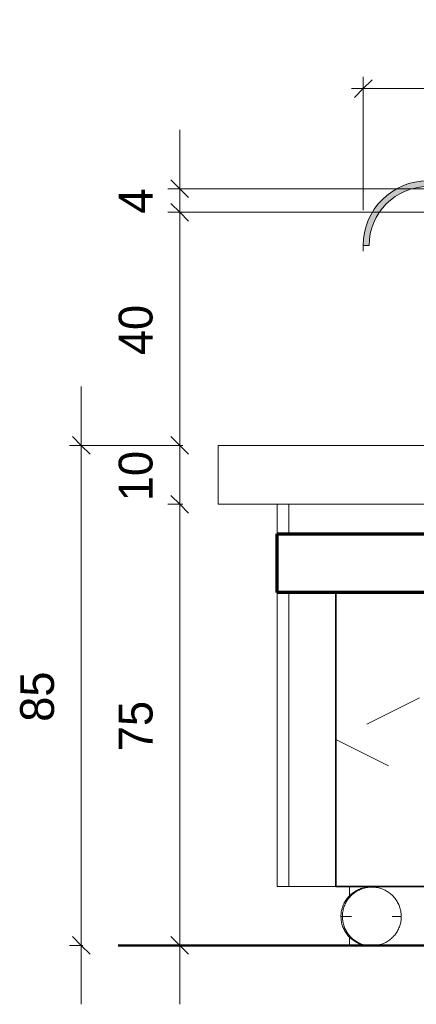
# Model space of a CAD drawing. Header units: metres. Extents: x -1.7 to 80, y -8.6 to 1.8.
# Tile 4 of 79: x 10.75 to 11.424, y -0.1 to 1.574. Entities that reach past the tile are written whole.
import ezdxf

# ---------------------------------------------------------------- set-up
doc = ezdxf.new("R2010")
doc.units = ezdxf.units.M
doc.linetypes.add('IMPORT-HIDDEN _4_', pattern=[0.005, 0.003333, -0.001667])
doc.linetypes.add('Projeção', pattern=[0.003969, 0.002381, -0.001587])
doc.layers.get('DEFPOINTS').update_dxf_attribs({"lineweight": 18})
for name, color, linetype, lineweight in [('A-ANNO-DIMS', 120, 'Continuous', 9), ('A-ANNO-DIMS-20', 211, 'Continuous', 9), ('A-DETL', 90, 'Continuous', 18), ('A-DETL-GENF', 92, 'Continuous', 18), ('A-DETL-MEDM', 33, 'Continuous', 35), ('A-DETL-WIDE', 214, 'Continuous', 70), ('A-FLOR-OVHD', 1, 'Projeção', 18), ('A-GENM', 13, 'Continuous', 18), ('ARQ-ALV-MEDIA', 7, 'Continuous', 18), ('ARQ-LAY-EQUIP', 7, 'Continuous', 18), ('ARQ-PISO-DESN', 7, 'Continuous', 18), ('ARQ-PROJECAO', 7, 'IMPORT-HIDDEN _4_', 18), ('DETALHES_CTR35', 7, 'Continuous', 18), ('ESQUADRIAS', 10, 'Continuous', 35), ('Projeto da acquasoft Caldas NovasMOD_dwg', 8, 'Continuous', 18), ('Q-SPCQ', 91, 'Continuous', 18)]:
    doc.layers.add(name, color=color, linetype=linetype, lineweight=lineweight)
doc.styles.add('Century Gothic', font='GOTHIC.TTF', dxfattribs={"height": 0.067065})
doc.styles.add('Century Gothic_1', font='GOTHIC.TTF', dxfattribs={"height": 0.057484})
doc.dimstyles.new('_Cotas_detalhamento_3_5_mm', dxfattribs={"dimscale": 0.3048, "dimtxt": 0.07, "dimasz": 0.098425, "dimexe": 0.065617, "dimexo": 0.19685, "dimgap": 0.098425, "dimtad": 1, "dimdec": 0, "dimlfac": 100, "dimzin": 0, "dimdsep": 46, "dimtxsty": 'Century Gothic', "dimblk1": 'OBLIQUE', "dimblk2": 'OBLIQUE', "dimsah": 1, "dimcen": 0.09, "dimdle": 0.065617, "dimazin": 0, "dimtfac": 1, "dimtdec": 4, "dimtix": 1, "dimtmove": 0, "dimatfit": 3, "dimfxl": 1, "dimtvp": 1, "dimtolj": 1, "dimtzin": 0, "dimarcsym": 2})
doc.dimstyles.new('_Cotas_detalhamento_3_mm', dxfattribs={"dimscale": 0.3048, "dimtxt": 0.06, "dimasz": 0.098425, "dimexe": 0.065617, "dimexo": 0.19685, "dimgap": 0.098425, "dimtad": 1, "dimdec": 0, "dimlfac": 100, "dimzin": 0, "dimdsep": 46, "dimtxsty": 'Century Gothic_1', "dimblk1": 'OBLIQUE', "dimblk2": 'OBLIQUE', "dimsah": 1, "dimcen": 0.09, "dimdle": 0.328084, "dimazin": 0, "dimtfac": 1, "dimtdec": 4, "dimtix": 1, "dimtmove": 0, "dimatfit": 3, "dimfxl": 1, "dimtvp": 1, "dimtolj": 1, "dimtzin": 0, "dimarcsym": 2})

# ---------------------------------------------------------------- blocks, each defined once
blk = doc.blocks.new('Projeto da acquasoft Caldas NovasMOD_dwg-1411832-Vista Lateral- Buffet Frios')
at = {"layer": 'ARQ-ALV-MEDIA'}
for p in [(-6.8713, 0), (-6.8713, 0), (-5.8139, 0)]:
    blk.add_line(p, (-8.2513, 0), dxfattribs=at)
at = {"layer": 'ARQ-LAY-EQUIP'}
for p, q in [((-7.8274, 0), (-8.2513, 0)), ((-8.2513, 0), (-7.8274, 0))]:
    blk.add_line(p, q, dxfattribs=at)
at = {"layer": 'ARQ-LAY-EQUIP', "flags": 128}
for points in [[(-6.9524, 0), (-7.6124, 0), (-7.8121, 0)], [(-7.8121, 0), (-7.5296, 0), (-6.9524, 0)]]:
    blk.add_lwpolyline(points, dxfattribs=at)
at = {"layer": 'ARQ-PISO-DESN'}
for q in [(-7.1713, 0), (-5.8139, 0)]:
    blk.add_line((-8.2513, 0), q, dxfattribs=at)
at = {"layer": 'ARQ-PROJECAO'}
for q in [(-7.1713, 0), (-5.8139, 0)]:
    blk.add_line((-8.2513, 0), q, dxfattribs=at)
at = {"layer": 'DEFPOINTS'}
for p, q in [((-8.2513, 0), (-5.8139, 0)), ((-5.8139, 0), (-8.2513, 0)), ((-8.2513, 0), (-5.8139, 0))]:
    blk.add_line(p, q, dxfattribs=at)
at = {"layer": 'DETALHES_CTR35'}
for p, q in [((-8.2513, 0), (-7.8274, 0)), ((-7.8274, 0), (-8.2513, 0))]:
    blk.add_line(p, q, dxfattribs=at)
at = {"layer": 'DETALHES_CTR35', "flags": 128}
for points in [[(-7.8121, 0), (-7.5296, 0), (-6.9524, 0)], [(-6.9524, 0), (-7.6124, 0), (-7.8121, 0)]]:
    blk.add_lwpolyline(points, dxfattribs=at)
at = {"layer": 'ESQUADRIAS'}
blk.add_line((-6.8713, 0), (-8.2513, 0), dxfattribs=at)
blk.add_line((-6.8713, 0), (-8.2513, 0), dxfattribs=at)
blk = doc.blocks.new('Equipamento especial 88 - Equipamento especial 2-1876093-Vista Lateral- Buffet Frios')
at = {"layer": 'Q-SPCQ'}
for p, q in [((-7.9811, 0.75), (-7.9811, 0.7)), ((-6.7811, 0.7), (-6.7811, 0.75)), ((-7.9811, 0.6), (-7.9811, 0.1)), ((-6.7811, 0.1), (-6.7811, 0.6)), ((-7.9611, 0.1), (-7.9811, 0.1)), ((-6.7811, 0.1), (-6.8011, 0.1))]:
    blk.add_line(p, q, dxfattribs=at)
blk = doc.blocks.new('Equipamento especial 44 - Equipamento especial 2-1876105-Vista Lateral- Buffet Frios')
at = {"layer": 'Q-SPCQ'}
for p, q in [((-7.858, 0.1), (-7.858, 0.0838)), ((-6.8938, 0.1), (-6.8938, 0)), ((-7.858, 0.0147), (-7.858, 0)), ((-7.8299, 0), (-7.858, 0)), ((-6.9549, 0), (-7.8121, 0)), ((-6.8938, 0), (-6.9371, 0))]:
    blk.add_line(p, q, dxfattribs=at)
blk = doc.blocks.new('Equipamento especial 47 - Equipamento especial 2-1876578-Vista Lateral- Buffet Frios')
at = {"layer": 'Q-SPCQ'}
for p, q in [((-7.3811, 0.6), (-7.3811, 0.1)), ((-7.3811, 0.1), (-7.8811, 0.1))]:
    blk.add_line(p, q, dxfattribs=at)
blk = doc.blocks.new('Modelos genéricos 358 - Modelos genéricos 356-1992696-Vista Lateral- Buffet Frios')
at = {"layer": 'A-GENM'}
blk.add_line((-7.87, 0.0493), (-7.8725, 0.0493), dxfattribs=at)
blk.add_line((-7.87, 0.0493), (-7.8725, 0.0493), dxfattribs=at)
at = {"layer": 'A-GENM', "flags": 128}
for points in [[(-7.8725, 0.0493), (-7.8725, 0.0513), (-7.8724, 0.0533), (-7.8722, 0.0553), (-7.8719, 0.0572), (-7.8715, 0.0592), (-7.8711, 0.0612), (-7.8706, 0.0631), (-7.87, 0.065), (-7.8693, 0.0669), (-7.8686, 0.0687), (-7.8678, 0.0706), (-7.8669, 0.0724), (-7.8659, 0.0741), (-7.8649, 0.0758), (-7.8638, 0.0775), (-7.8626, 0.0791), (-7.8614, 0.0807), (-7.8601, 0.0822), (-7.8588, 0.0837), (-7.8574, 0.0851), (-7.8559, 0.0865), (-7.8544, 0.0878), (-7.8528, 0.089), (-7.8512, 0.0902), (-7.8495, 0.0913), (-7.8478, 0.0924), (-7.8461, 0.0934), (-7.8443, 0.0943), (-7.8425, 0.0951), (-7.8406, 0.0959), (-7.8388, 0.0966), (-7.8369, 0.0972), (-7.8349, 0.0977), (-7.833, 0.0982), (-7.831, 0.0985), (-7.829, 0.0988), (-7.8271, 0.0991), (-7.8251, 0.0992), (-7.8231, 0.0993), (-7.8211, 0.0992), (-7.8191, 0.0991), (-7.8171, 0.099), (-7.8151, 0.0987)], [(-7.8152, -0.0002), (-7.816, -0.0003), (-7.818, -0.0005), (-7.82, -0.0007), (-7.822, -0.0007), (-7.824, -0.0007), (-7.826, -0.0006), (-7.828, -0.0004), (-7.83, -0.0002), (-7.8319, 0.0002), (-7.8339, 0.0006), (-7.8358, 0.0011), (-7.8377, 0.0016), (-7.8396, 0.0023), (-7.8415, 0.003), (-7.8433, 0.0038), (-7.8451, 0.0047), (-7.8469, 0.0056), (-7.8486, 0.0066), (-7.8503, 0.0077), (-7.8519, 0.0088), (-7.8535, 0.01), (-7.8551, 0.0113), (-7.8566, 0.0127), (-7.858, 0.014), (-7.8594, 0.0155), (-7.8607, 0.017), (-7.862, 0.0185), (-7.8632, 0.0201), (-7.8643, 0.0218), (-7.8654, 0.0235), (-7.8664, 0.0252), (-7.8673, 0.027), (-7.8681, 0.0288), (-7.8689, 0.0306), (-7.8696, 0.0325), (-7.8703, 0.0344), (-7.8708, 0.0363), (-7.8713, 0.0383), (-7.8717, 0.0402), (-7.872, 0.0422), (-7.8723, 0.0442), (-7.8724, 0.0462), (-7.8725, 0.0482), (-7.8725, 0.0493)]]:
    blk.add_lwpolyline(points, dxfattribs=at)
blk = doc.blocks.new('Modelos genéricos 359 - Modelos genéricos 356-1992707-Vista Lateral- Buffet Frios')
at = {"layer": 'A-GENM'}
for p, q in [((-7.8547, 0.0493), (-7.87, 0.0493)), ((-7.8547, 0.0493), (-7.87, 0.0493)), ((-7.77, 0.0493), (-7.7854, 0.0493)), ((-7.77, 0.0493), (-7.7854, 0.0493))]:
    blk.add_line(p, q, dxfattribs=at)
at = {"layer": 'A-GENM', "flags": 128}
for points in [[(-7.87, 0.0493), (-7.87, 0.0513), (-7.8699, 0.0533), (-7.8697, 0.0553), (-7.8694, 0.0572), (-7.869, 0.0592), (-7.8686, 0.0612), (-7.8681, 0.0631), (-7.8675, 0.065), (-7.8668, 0.0669), (-7.8661, 0.0687), (-7.8653, 0.0706), (-7.8644, 0.0724), (-7.8634, 0.0741), (-7.8624, 0.0758), (-7.8613, 0.0775), (-7.8601, 0.0791), (-7.8589, 0.0807), (-7.8576, 0.0822), (-7.8563, 0.0837), (-7.8549, 0.0851), (-7.8534, 0.0865), (-7.8519, 0.0878), (-7.8503, 0.089), (-7.8487, 0.0902), (-7.847, 0.0913), (-7.8453, 0.0924), (-7.8436, 0.0934), (-7.8418, 0.0943), (-7.84, 0.0951), (-7.8382, 0.0959), (-7.8363, 0.0966), (-7.8344, 0.0972), (-7.8324, 0.0977), (-7.8305, 0.0982), (-7.8285, 0.0985), (-7.8266, 0.0988), (-7.8246, 0.0991), (-7.8226, 0.0992), (-7.8206, 0.0993), (-7.8186, 0.0992), (-7.8166, 0.0991), (-7.8146, 0.099), (-7.8126, 0.0987), (-7.8106, 0.0984), (-7.8087, 0.098), (-7.8067, 0.0975), (-7.8048, 0.0969), (-7.8029, 0.0962), (-7.8011, 0.0955), (-7.7992, 0.0947), (-7.7974, 0.0939), (-7.7957, 0.0929), (-7.7939, 0.0919), (-7.7922, 0.0908), (-7.7906, 0.0897), (-7.789, 0.0885), (-7.7875, 0.0872), (-7.786, 0.0859), (-7.7845, 0.0845), (-7.7832, 0.083), (-7.7818, 0.0815), (-7.7806, 0.08), (-7.7794, 0.0784), (-7.7783, 0.0767), (-7.7772, 0.075), (-7.7762, 0.0733), (-7.7753, 0.0715), (-7.7744, 0.0697), (-7.7736, 0.0679), (-7.7729, 0.066), (-7.7723, 0.0641), (-7.7717, 0.0622), (-7.7713, 0.0603), (-7.7709, 0.0583), (-7.7705, 0.0563), (-7.7703, 0.0543), (-7.7701, 0.0523), (-7.77, 0.0503), (-7.77, 0.0493)], [(-7.77, 0.0493), (-7.7701, 0.0473), (-7.7702, 0.0453), (-7.7704, 0.0433), (-7.7707, 0.0413), (-7.771, 0.0393), (-7.7715, 0.0374), (-7.772, 0.0354), (-7.7726, 0.0335), (-7.7732, 0.0317), (-7.774, 0.0298), (-7.7748, 0.028), (-7.7757, 0.0262), (-7.7766, 0.0244), (-7.7777, 0.0227), (-7.7788, 0.021), (-7.7799, 0.0194), (-7.7812, 0.0178), (-7.7824, 0.0163), (-7.7838, 0.0148), (-7.7852, 0.0134), (-7.7867, 0.012), (-7.7882, 0.0107), (-7.7897, 0.0095), (-7.7914, 0.0083), (-7.793, 0.0072), (-7.7947, 0.0061), (-7.7965, 0.0052), (-7.7982, 0.0043), (-7.8001, 0.0034), (-7.8019, 0.0027), (-7.8038, 0.002), (-7.8057, 0.0014), (-7.8076, 0.0008), (-7.8096, 0.0004), (-7.8115, 0), (-7.8135, -0.0003), (-7.8155, -0.0005), (-7.8175, -0.0007), (-7.8195, -0.0007), (-7.8215, -0.0007), (-7.8235, -0.0006), (-7.8255, -0.0004), (-7.8275, -0.0002), (-7.8294, 0.0002), (-7.8314, 0.0006), (-7.8333, 0.0011), (-7.8352, 0.0016), (-7.8371, 0.0023), (-7.839, 0.003), (-7.8408, 0.0038), (-7.8426, 0.0047), (-7.8444, 0.0056), (-7.8461, 0.0066), (-7.8478, 0.0077), (-7.8495, 0.0088), (-7.8511, 0.01), (-7.8526, 0.0113), (-7.8541, 0.0127), (-7.8555, 0.014), (-7.8569, 0.0155), (-7.8582, 0.017), (-7.8595, 0.0185), (-7.8607, 0.0201), (-7.8618, 0.0218), (-7.8629, 0.0235), (-7.8639, 0.0252), (-7.8648, 0.027), (-7.8657, 0.0288), (-7.8664, 0.0306), (-7.8671, 0.0325), (-7.8678, 0.0344), (-7.8683, 0.0363), (-7.8688, 0.0383), (-7.8692, 0.0402), (-7.8695, 0.0422), (-7.8698, 0.0442), (-7.8699, 0.0462), (-7.87, 0.0482), (-7.87, 0.0493)]]:
    blk.add_lwpolyline(points, dxfattribs=at)
blk = doc.blocks.new('Modelos genéricos 360 - Modelos genéricos 77-1992851-Vista Lateral- Buffet Frios')
at = {"layer": 'A-GENM', "lineweight": 70}
for p, q in [((-7.9811, 0.7), (-7.9611, 0.7)), ((-7.9811, 0.6), (-7.9811, 0.7)), ((-6.8011, 0.7), (-6.7811, 0.7)), ((-6.7811, 0.7), (-6.7811, 0.6)), ((-7.9611, 0.6), (-7.9811, 0.6)), ((-6.8811, 0.6), (-7.8811, 0.6)), ((-6.7811, 0.6), (-6.8011, 0.6))]:
    blk.add_line(p, q, dxfattribs=at)
blk = doc.blocks.new('Modelos genéricos 361 - Modelos genéricos 1-1992976-Vista Lateral- Buffet Frios')
at = {"layer": 'A-GENM'}
for p, q in [((-8.0811, 0.85), (-6.6811, 0.85)), ((-8.0811, 0.75), (-8.0811, 0.85)), ((-6.6811, 0.85), (-6.6811, 0.75)), ((-7.9611, 0.75), (-8.0811, 0.75)), ((-6.6811, 0.75), (-6.8011, 0.75))]:
    blk.add_line(p, q, dxfattribs=at)
blk = doc.blocks.new('DIMBLOCK20-Vista Lateral- Buffet Frios')
at = {"layer": 'A-ANNO-DIMS-20', "lineweight": 18}
for p, q in [((11.0223, 0.75), (11.0073, 0.765)), ((11.0223, 0.75), (11.0373, 0.735)), ((11.0223, 0), (11.0073, 0.015)), ((11.0223, 0), (11.0373, -0.015))]:
    blk.add_line(p, q, dxfattribs=at)
at = {"layer": 'A-ANNO-DIMS-20'}
for p, q in [((11.0278, 0.75), (11.0023, 0.75)), ((11.0223, -0.1), (11.0223, 0.75)), ((11.0223, 0.75), (11.0278, 0.75)), ((11.0611, 0), (11.0023, 0)), ((11.0223, 0), (11.0611, 0))]:
    blk.add_line(p, q, dxfattribs=at)
at = {"layer": 'A-ANNO-DIMS-20', "color": 0, "insert": (10.9186, 0.3302), "char_height": 0.05748, "width": 0.107429, "attachment_point": 1, "rotation": 90, "line_spacing_factor": 0.984117, "style": 'Century Gothic_1'}
blk.add_mtext('75', dxfattribs=at)
blk = doc.blocks.new('_Oblique')
at = {"color": 0, "linetype": 'ByBlock', "lineweight": -2}
blk.add_line((-0.5, -0.5), (0.5, 0.5), dxfattribs=at)
blk = doc.blocks.new('DIMBLOCK21-Vista Lateral- Buffet Frios')
at = {"layer": 'A-ANNO-DIMS-20', "lineweight": 18}
for p, q in [((11.0223, 0.85), (11.0073, 0.865)), ((11.0223, 0.85), (11.0373, 0.835)), ((11.0223, 0.75), (11.0073, 0.765)), ((11.0223, 0.75), (11.0373, 0.735))]:
    blk.add_line(p, q, dxfattribs=at)
at = {"layer": 'A-ANNO-DIMS-20'}
for p, q in [((11.0278, 0.85), (11.0023, 0.85)), ((11.0223, 0.75), (11.0223, 0.85)), ((11.0223, 0.85), (11.0278, 0.85)), ((11.0278, 0.75), (11.0023, 0.75)), ((11.0223, 0.75), (11.0278, 0.75))]:
    blk.add_line(p, q, dxfattribs=at)
at = {"layer": 'A-ANNO-DIMS-20', "color": 0, "insert": (10.9186, 0.7552), "char_height": 0.05748, "width": 0.107429, "attachment_point": 1, "rotation": 90, "line_spacing_factor": 0.984117, "style": 'Century Gothic_1'}
blk.add_mtext('10', dxfattribs=at)
blk = doc.blocks.new('DIMBLOCK22-Vista Lateral- Buffet Frios')
at = {"layer": 'A-ANNO-DIMS-20', "lineweight": 18}
for p, q in [((11.0223, 1.2465), (11.0073, 1.2615)), ((11.0223, 1.2465), (11.0373, 1.2315)), ((11.0223, 0.85), (11.0073, 0.865)), ((11.0223, 0.85), (11.0373, 0.835))]:
    blk.add_line(p, q, dxfattribs=at)
at = {"layer": 'A-ANNO-DIMS-20'}
for p, q in [((11.5251, 1.2465), (11.0023, 1.2465)), ((11.0223, 0.85), (11.0223, 1.2465)), ((11.0223, 1.2465), (11.5251, 1.2465)), ((11.0278, 0.85), (11.0023, 0.85)), ((11.0223, 0.85), (11.0278, 0.85))]:
    blk.add_line(p, q, dxfattribs=at)
at = {"layer": 'A-ANNO-DIMS-20', "color": 0, "insert": (10.9186, 1.0035), "char_height": 0.05748, "width": 0.107429, "attachment_point": 1, "rotation": 90, "line_spacing_factor": 0.984117, "style": 'Century Gothic_1'}
blk.add_mtext('40', dxfattribs=at)
blk = doc.blocks.new('DIMBLOCK23-Vista Lateral- Buffet Frios')
at = {"layer": 'A-ANNO-DIMS-20'}
for p, q in [((11.0223, 1.2465), (11.0223, 1.3865)), ((11.5251, 1.2865), (11.0023, 1.2865)), ((11.0223, 1.2865), (11.5251, 1.2865)), ((11.5251, 1.2465), (11.0023, 1.2465)), ((11.0223, 1.2465), (11.5251, 1.2465))]:
    blk.add_line(p, q, dxfattribs=at)
at = {"layer": 'A-ANNO-DIMS-20', "lineweight": 18}
for p, q in [((11.0223, 1.2865), (11.0073, 1.3015)), ((11.0223, 1.2865), (11.0373, 1.2715)), ((11.0223, 1.2465), (11.0073, 1.2615)), ((11.0223, 1.2465), (11.0373, 1.2315))]:
    blk.add_line(p, q, dxfattribs=at)
at = {"layer": 'A-ANNO-DIMS-20', "color": 0, "insert": (10.9186, 1.2441), "char_height": 0.0575, "width": 0.053714, "attachment_point": 1, "rotation": 90, "line_spacing_factor": 0.984117, "style": 'Century Gothic_1'}
blk.add_mtext('4', dxfattribs=at)
blk = doc.blocks.new('DIMBLOCK24-Vista Lateral- Buffet Frios')
at = {"layer": 'A-ANNO-DIMS-20'}
for p, q in [((10.8548, -0.1), (10.8548, 0.95)), ((11.0278, 0.85), (10.8348, 0.85)), ((10.8548, 0.85), (11.0278, 0.85)), ((10.8578, 0), (10.8348, 0)), ((10.8548, 0), (10.8577, 0))]:
    blk.add_line(p, q, dxfattribs=at)
at = {"layer": 'A-ANNO-DIMS-20', "lineweight": 18}
for p, q in [((10.8548, 0.85), (10.8398, 0.865)), ((10.8548, 0.85), (10.8698, 0.835)), ((10.8548, 0), (10.8398, 0.015)), ((10.8548, 0), (10.8698, -0.015))]:
    blk.add_line(p, q, dxfattribs=at)
at = {"layer": 'A-ANNO-DIMS-20', "color": 0, "insert": (10.7511, 0.3802), "char_height": 0.05748, "width": 0.107429, "attachment_point": 1, "rotation": 90, "line_spacing_factor": 0.984117, "style": 'Century Gothic_1'}
blk.add_mtext('85', dxfattribs=at)
blk = doc.blocks.new('DIMBLOCK26-Vista Lateral- Buffet Frios')
at = {"layer": 'A-ANNO-DIMS-20'}
for p, q in [((11.3342, 1.25), (11.3342, 1.4766)), ((12.234, 1.25), (12.234, 1.4766)), ((11.3142, 1.4566), (12.254, 1.4566)), ((11.3342, 1.4566), (11.3342, 1.25)), ((12.234, 1.4566), (12.234, 1.25))]:
    blk.add_line(p, q, dxfattribs=at)
at = {"layer": 'A-ANNO-DIMS-20', "lineweight": 18}
for p, q in [((11.3342, 1.4566), (11.3192, 1.4416)), ((11.3342, 1.4566), (11.3492, 1.4716)), ((12.234, 1.4566), (12.219, 1.4416)), ((12.234, 1.4566), (12.249, 1.4716))]:
    blk.add_line(p, q, dxfattribs=at)
at = {"layer": 'A-ANNO-DIMS-20', "color": 0, "insert": (11.7319, 1.5726), "char_height": 0.06707, "width": 0.125333, "attachment_point": 1, "line_spacing_factor": 0.984117, "style": 'Century Gothic'}
blk.add_mtext('90', dxfattribs=at)

msp = doc.modelspace()

# ---------------------------------------------------------------- hatches: boundary and pattern name
at = {"layer": 'A-DETL-GENF'}
msp.add_hatch(color=131, dxfattribs=at).paths.add_polyline_path([(12.234, 1.19), (12.233, 1.2045), (12.2303, 1.2185), (12.2256, 1.2321), (12.2193, 1.245), (12.2113, 1.257), (12.2018, 1.2678), (12.191, 1.2773), (12.179, 1.2853), (12.1661, 1.2916), (12.1525, 1.2963), (12.1385, 1.299), (12.124, 1.3), (11.4442, 1.3), (11.4297, 1.299), (11.4157, 1.2963), (11.4021, 1.2916), (11.3892, 1.2853), (11.3772, 1.2773), (11.3664, 1.2678), (11.3569, 1.257), (11.3489, 1.245), (11.3425, 1.2321), (11.3379, 1.2185), (11.3351, 1.2045), (11.3342, 1.19), (11.3442, 1.19), (11.3476, 1.2159), (11.3576, 1.24), (11.3734, 1.2607), (11.3942, 1.2766), (11.4183, 1.2866), (11.4442, 1.29), (12.124, 1.29), (12.1499, 1.2866), (12.174, 1.2766), (12.1947, 1.2607), (12.2106, 1.24), (12.2206, 1.2159), (12.224, 1.19)], flags=0)

# ---------------------------------------------------------------- linework, layer by layer
at = {"layer": 'A-DETL'}
for p, q in [((11.3342, 1.19), (11.3442, 1.19)), ((11.3342, 1.19), (11.3342, 1.18)), ((12.3678, 0.75), (11.2078, 0.75)), ((11.2078, 0.75), (11.2078, 0.7)), ((11.2078, 0.7), (12.3678, 0.7)), ((11.2878, 0.6), (11.2078, 0.6)), ((11.2078, 0.6), (11.2078, 0.1)), ((11.2878, 0.1), (11.2878, 0.6)), ((11.2078, 0.1), (11.2878, 0.1))]:
    msp.add_line(p, q, dxfattribs=at)
at = {"layer": 'A-DETL', "lineweight": 50}
msp.add_line((10.9178, 0), (12.9878, 0), dxfattribs=at)
at = {"layer": 'A-DETL'}
for radius in [0.11, 0.1]:
    msp.add_arc((11.4442, 1.19), radius, 90, 180, dxfattribs=at)
at = {"layer": 'A-DETL-MEDM'}
for p, q in [((11.2878, 0.6), (12.2878, 0.6)), ((11.2878, 0.1), (11.2878, 0.6)), ((12.2878, 0.1), (11.2878, 0.1))]:
    msp.add_line(p, q, dxfattribs=at)
at = {"layer": 'A-DETL-WIDE'}
for p, q in [((11.1878, 0.7), (12.3878, 0.7)), ((11.1878, 0.6), (11.1878, 0.7)), ((12.3878, 0.6), (11.1878, 0.6))]:
    msp.add_line(p, q, dxfattribs=at)
at = {"layer": 'A-FLOR-OVHD'}
for p, q in [((11.7878, 0.6), (11.2878, 0.35)), ((11.2878, 0.35), (11.7878, 0.1))]:
    msp.add_line(p, q, dxfattribs=at)

# ---------------------------------------------------------------- block references
at = {"layer": 'A-GENM'}
for name in ['Modelos genéricos 361 - Modelos genéricos 1-1992976-Vista Lateral- Buffet Frios', 'Modelos genéricos 358 - Modelos genéricos 356-1992696-Vista Lateral- Buffet Frios', 'Modelos genéricos 359 - Modelos genéricos 356-1992707-Vista Lateral- Buffet Frios']:
    msp.add_blockref(name, (19.1689, 0), dxfattribs=at)
at = {"layer": 'A-GENM', "lineweight": 70}
msp.add_blockref('Modelos genéricos 360 - Modelos genéricos 77-1992851-Vista Lateral- Buffet Frios', (19.1689, 0), dxfattribs=at)
at = {"layer": 'Projeto da acquasoft Caldas NovasMOD_dwg', "color": 7}
msp.add_blockref('Projeto da acquasoft Caldas NovasMOD_dwg-1411832-Vista Lateral- Buffet Frios', (19.1689, 0), dxfattribs=at)
at = {"layer": 'Q-SPCQ'}
for name in ['Equipamento especial 88 - Equipamento especial 2-1876093-Vista Lateral- Buffet Frios', 'Equipamento especial 47 - Equipamento especial 2-1876578-Vista Lateral- Buffet Frios', 'Equipamento especial 44 - Equipamento especial 2-1876105-Vista Lateral- Buffet Frios']:
    msp.add_blockref(name, (19.1689, 0), dxfattribs=at)

# ---------------------------------------------------------------- dimensions: what is measured, and where the dimension line sits
at = {"layer": 'A-ANNO-DIMS'}
dim = msp.add_linear_dim(base=(12.234, 1.4566), p1=(11.3342, 1.19), p2=(12.234, 1.19), dimstyle='_Cotas_detalhamento_3_5_mm', override={"dimpost": '<>', "dimfxl": 0.899843}, dxfattribs=at)
dim.commit()
dim.dimension.update_dxf_attribs({"geometry": 'DIMBLOCK26-Vista Lateral- Buffet Frios', "text_midpoint": (11.7841, 1.5218)})
for base, p1, p2, override, picture, middle in [((11.0223, 1.2865), (11.5851, 1.2465), (11.5851, 1.2865), {"dimpost": '<>', "dimfxl": 0.04}, 'DIMBLOCK23-Vista Lateral- Buffet Frios', (10.9628, 1.2665)), ((11.0223, 1.2465), (11.0878, 0.85), (11.5851, 1.2465), {"dimpost": '<>', "dimfxl": 0.635997}, 'DIMBLOCK22-Vista Lateral- Buffet Frios', (10.9621, 1.0483)), ((10.8548, 0.85), (10.9178, 0), (11.0878, 0.85), {"dimpost": '<>', "dimfxl": 0.866833}, 'DIMBLOCK24-Vista Lateral- Buffet Frios', (10.7946, 0.425)), ((11.0223, 0.85), (11.0878, 0.75), (11.0878, 0.85), {"dimpost": '<>', "dimfxl": 0.1}, 'DIMBLOCK21-Vista Lateral- Buffet Frios', (10.9621, 0.8)), ((11.0223, 0.75), (11.0011, 0), (11.0878, 0.75), {"dimpost": '<>', "dimfxl": 0.755001}, 'DIMBLOCK20-Vista Lateral- Buffet Frios', (10.9628, 0.375))]:
    dim = msp.add_linear_dim(base=base, p1=p1, p2=p2, angle=90, dimstyle='_Cotas_detalhamento_3_mm', override=override, dxfattribs=at)
    dim.commit()
    dim.dimension.update_dxf_attribs({"geometry": picture, "text_midpoint": middle})

doc.saveas('drawing.dxf')
